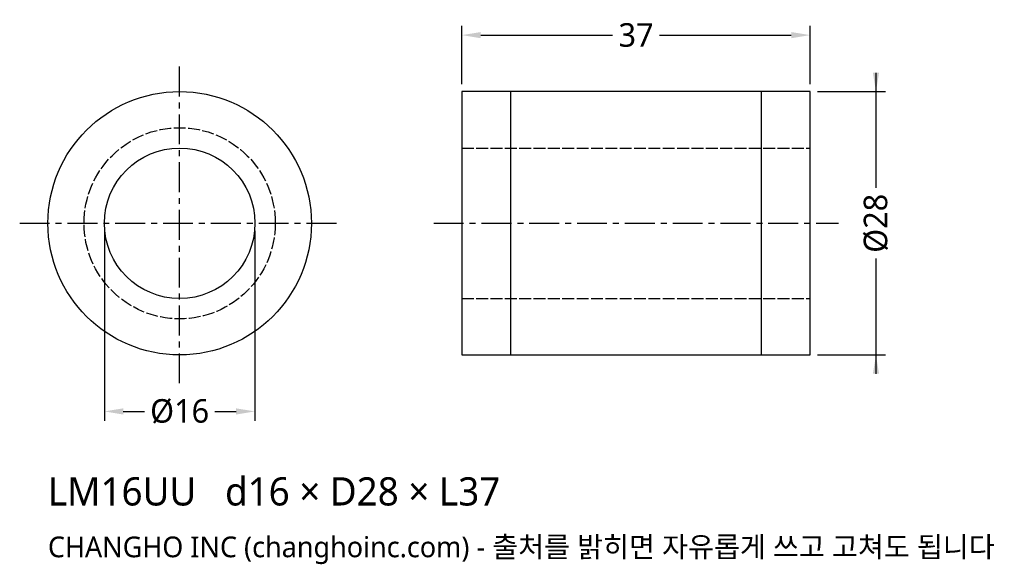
# Model space of a CAD drawing. Header units: millimetres. Extents: x -17 to 88, y -36 to 22.
import ezdxf

# ---------------------------------------------------------------- set-up
doc = ezdxf.new("R2010")
doc.units = ezdxf.units.MM
doc.linetypes.add('CENTER', pattern=[5.08, 3.175, -0.635, 0.635, -0.635])
doc.linetypes.add('DASHED', pattern=[1.524, 1.27, -0.254])
for name, color, linetype in [('문자', 7, 'CONTINUOUS'), ('숨은선', 3, 'DASHED'), ('외형선', 7, 'CONTINUOUS'), ('중심선', 1, 'CENTER'), ('치수', 4, 'CONTINUOUS')]:
    doc.layers.add(name, color=color, linetype=linetype)
doc.styles.add('CH_KOR', font='malgun.ttf')
doc.dimstyles.new('CH_DIM', dxfattribs={"dimtxt": 2.5, "dimasz": 2, "dimexe": 1, "dimexo": 0.8, "dimgap": 0.8, "dimtad": 1, "dimdec": 1, "dimdsep": 46, "dimtxsty": 'CH_KOR', "dimcen": 2.5, "dimclrd": 4, "dimclre": 4, "dimclrt": 4, "dimazin": 3, "dimtfac": 1, "dimtmove": 0, "dimatfit": 3})

# ---------------------------------------------------------------- blocks, each defined once
blk = doc.blocks.new('_CLOSEDFILLED')
at = {"color": 0, "linetype": 'BYBLOCK'}
blk.add_solid([(-1, 0.164), (0, 0), (-1, -0.164)], dxfattribs=at)
blk = doc.blocks.new('*D1')
at = {"color": 4}
for p, q in [((74, 16), (74, 3.75)), ((67.8, 14), (75, 14)), ((74, -3.75), (74, -16)), ((67.8, -14), (75, -14))]:
    blk.add_line(p, q, dxfattribs=at)
at = {"layer": 'Defpoints'}
for p in [(67, 14), (74, 14), (67, -14)]:
    blk.add_point(p, dxfattribs=at)
at = {"layer": '치수', "color": 4, "xscale": 2, "yscale": 2}
for p, rotation in [((74, 14), 270), ((74, -14), 90)]:
    blk.add_blockref('_CLOSEDFILLED', p, dxfattribs=dict(at, rotation=rotation))
at = {"layer": '치수', "color": 4, "insert": (74, 0), "char_height": 2.5, "attachment_point": 5, "rotation": 90, "style": 'CH_KOR'}
blk.add_mtext('Ø28', dxfattribs=at)
blk = doc.blocks.new('*D2')
at = {"color": 4}
for p, q in [((-8, -0.8), (-8, -21)), ((8, -0.8), (8, -21)), ((-6, -20), (-3.75, -20)), ((3.75, -20), (6, -20))]:
    blk.add_line(p, q, dxfattribs=at)
at = {"layer": 'Defpoints'}
for p in [(-8, 0), (8, 0), (-8, -20)]:
    blk.add_point(p, dxfattribs=at)
at = {"layer": '치수', "color": 4, "xscale": 2, "yscale": 2, "rotation": 180}
blk.add_blockref('_CLOSEDFILLED', (-8, -20), dxfattribs=at)
at = {"layer": '치수', "color": 4, "xscale": 2, "yscale": 2}
blk.add_blockref('_CLOSEDFILLED', (8, -20), dxfattribs=at)
at = {"layer": '치수', "color": 4, "insert": (0, -20), "char_height": 2.5, "attachment_point": 5, "style": 'CH_KOR'}
blk.add_mtext('Ø16', dxfattribs=at)
blk = doc.blocks.new('*D3')
at = {"color": 4}
for p, q in [((30, 14.8), (30, 21)), ((67, 14.8), (67, 21)), ((32, 20), (46, 20)), ((51, 20), (65, 20))]:
    blk.add_line(p, q, dxfattribs=at)
at = {"layer": 'Defpoints'}
for p in [(30, 20), (30, 14), (67, 14)]:
    blk.add_point(p, dxfattribs=at)
at = {"layer": '치수', "color": 4, "xscale": 2, "yscale": 2, "rotation": 180}
blk.add_blockref('_CLOSEDFILLED', (30, 20), dxfattribs=at)
at = {"layer": '치수', "color": 4, "xscale": 2, "yscale": 2}
blk.add_blockref('_CLOSEDFILLED', (67, 20), dxfattribs=at)
at = {"layer": '치수', "color": 4, "insert": (48.5, 20), "char_height": 2.5, "attachment_point": 5, "style": 'CH_KOR'}
blk.add_mtext('37', dxfattribs=at)

msp = doc.modelspace()

# ---------------------------------------------------------------- linework, layer by layer
at = {"layer": '숨은선'}
for p, q in [((30, 8), (67, 8)), ((30, -8), (67, -8))]:
    msp.add_line(p, q, dxfattribs=at)
msp.add_circle((0, 0), 10.16, dxfattribs=at)
at = {"layer": '외형선'}
for p, q in [((35.18, -14), (35.18, 14)), ((61.82, -14), (61.82, 14))]:
    msp.add_line(p, q, dxfattribs=at)
msp.add_lwpolyline([(30, -14), (67, -14), (67, 14), (30, 14)], close=True, dxfattribs=at)
for radius in [14, 8]:
    msp.add_circle((0, 0), radius, dxfattribs=at)
at = {"layer": '중심선'}
for p, q in [((0, -17), (0, 17)), ((-17, 0), (17, 0)), ((27, 0), (70, 0))]:
    msp.add_line(p, q, dxfattribs=at)

# ---------------------------------------------------------------- texts
at = {"layer": '문자', "style": 'CH_KOR'}
for s, height, p in [('LM16UU   d16 × D28 × L37', 3, (-14, -30)), ('CHANGHO INC (changhoinc.com) - 출처를 밝히면 자유롭게 쓰고 고쳐도 됩니다', 2.2, (-14, -35.5))]:
    msp.add_text(s, height=height, dxfattribs=at).set_placement(p)

# ---------------------------------------------------------------- dimensions: what is measured, and where the dimension line sits
at = {"layer": '치수'}
dim = msp.add_linear_dim(base=(30, 20), p1=(30, 14), p2=(67, 14), dimstyle='CH_DIM', override={"dimscale": 1}, dxfattribs=at)
dim.commit()
dim.dimension.update_dxf_attribs({"geometry": '*D3', "text_midpoint": (48.5, 20)})
dim = msp.add_linear_dim(base=(74, 14), p1=(67, 14), p2=(67, -14), angle=90, text='Ø28', dimstyle='CH_DIM', override={"dimscale": 1}, dxfattribs=at)
dim.commit()
dim.dimension.update_dxf_attribs({"geometry": '*D1', "text_midpoint": (74, 0)})
dim = msp.add_linear_dim(base=(-8, -20), p1=(-8, 0), p2=(8, 0), text='Ø16', dimstyle='CH_DIM', override={"dimscale": 1}, dxfattribs=at)
dim.commit()
dim.dimension.update_dxf_attribs({"geometry": '*D2', "text_midpoint": (0, -20)})

doc.saveas('drawing.dxf')
